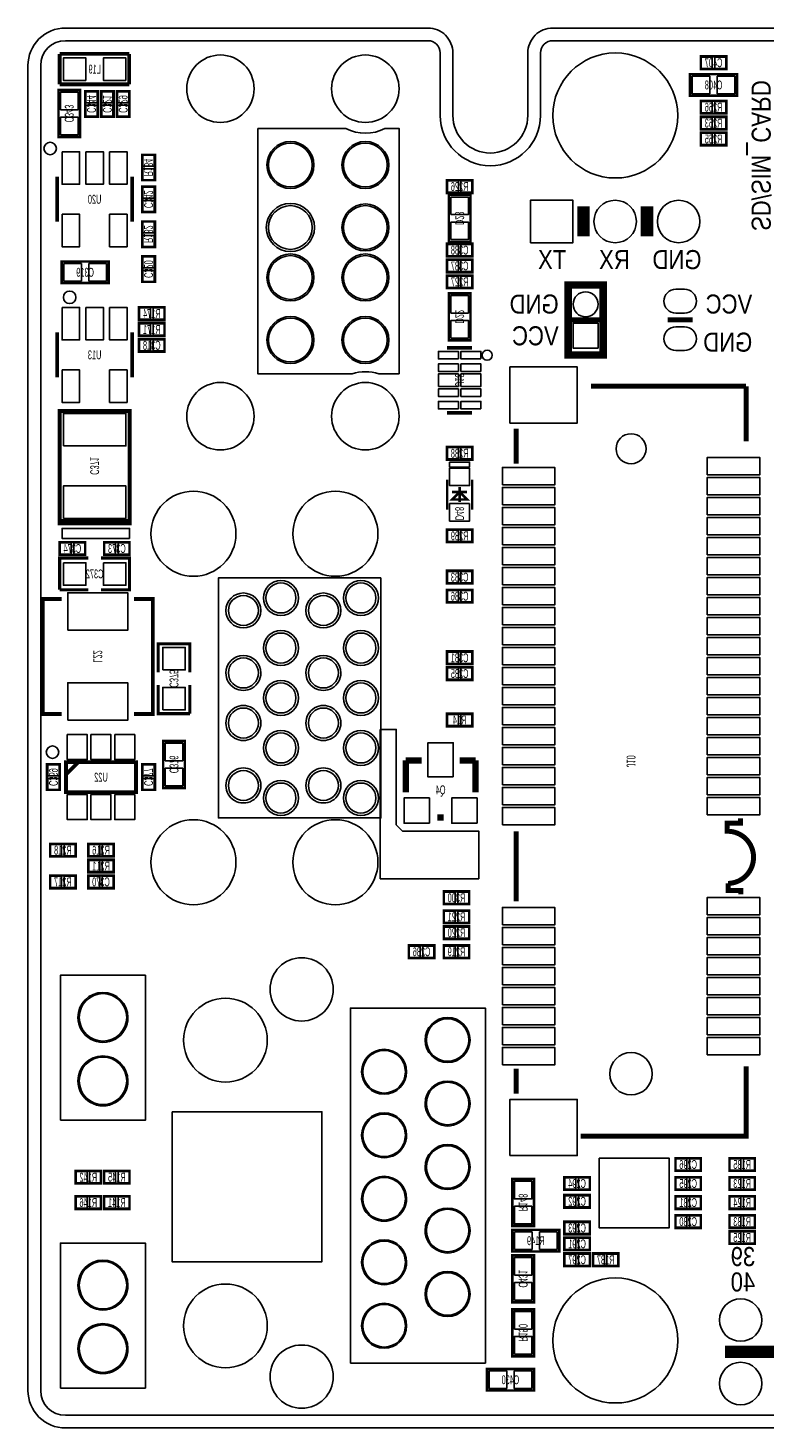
# Model space of a CAD drawing. Extents: x 0 to 3394, y 0 to 2205.
# Tile 1 of 7: x 0 to 1159, y 0 to 2205. Entities that reach past the tile are written whole.
import ezdxf
from ezdxf.enums import TextEntityAlignment as Align

# ---------------------------------------------------------------- set-up
doc = ezdxf.new("R2010")
doc.units = 0
for name, color, linetype in [('BG_OUTLINE', 12, 'CONTINUOUS'), ('BG_SILKSCREEN_BOTTOM', 150, 'CONTINUOUS'), ('BG_SOLDERMASK_BOTTOM', 12, 'CONTINUOUS'), ('PG_SILKSCREEN_BOTTOM', 150, 'CONTINUOUS'), ('PIN_SOLDERMASK_BOTTOM', 171, 'CONTINUOUS'), ('RD_SILKSCREEN_BOTTOM', 2, 'CONTINUOUS'), ('RKI_ALL', 2, 'CONTINUOUS')]:
    doc.layers.add(name, color=color, linetype=linetype)

msp = doc.modelspace()

# ---------------------------------------------------------------- linework, layer by layer
at = {"layer": 'BG_OUTLINE'}
msp.add_lwpolyline([(3287.4, 2204.72, -0.414214), (3346.46, 2145.67), (3346.46, 59.06, -0.414249), (3287.4, 0), (59.06, 0, -0.41426), (0, 59.06), (0, 2145.67, -0.414229), (59.06, 2204.72), (629.92, 2204.72, -0.414239), (669.29, 2165.35), (669.29, 2066.93, 0.414244), (728.35, 2007.87, 0.414203), (787.4, 2066.93), (787.4, 2165.35, -0.414224), (826.77, 2204.72)], format="xyb", close=True, dxfattribs=at)
at = {"layer": 'BG_SILKSCREEN_BOTTOM', "const_width": 7.874}
for points in [[(887.008, 1640.559), (1131.106, 1640.559)], [(1131.094, 1640.547), (1131.094, 1553.937)], [(768.898, 1518.504), (768.898, 1573.622)], [(768.898, 829.528), (768.898, 939.764)], [(1131.094, 569.685), (1131.094, 459.449), (870.835, 459.449)], [(768.898, 526.378), (768.898, 565.748)]]:
    msp.add_lwpolyline(points, dxfattribs=at)
at = {"layer": 'BG_SILKSCREEN_BOTTOM'}
for points in [[(555, 1100), (555, 865), (580, 865), (710, 865), (710, 940), (590, 940), (580, 950), (580, 1100)], [(226.89, 498.11), (226.89, 261.89), (463.11, 261.89), (463.11, 498.11)]]:
    msp.add_lwpolyline(points, close=True, dxfattribs=at)
at = {"layer": 'BG_SILKSCREEN_BOTTOM', "const_width": 7.874}
msp.add_lwpolyline([(1122.697, 840.327), (1122.697, 846.638), (1102.854, 846.638), (1102.854, 857.606, 0.98891), (1101.917, 939.78), (1101.445, 939.78), (1101.445, 952.606), (1122.457, 952.606), (1122.457, 959.839)], format="xyb", dxfattribs=at)
at = {"layer": 'BG_SOLDERMASK_BOTTOM'}
msp.add_lwpolyline([(900, 425), (900, 315), (1010, 315), (1010, 425)], close=True, dxfattribs=at)
at = {"layer": 'PG_SILKSCREEN_BOTTOM'}
for points, const_width in [([(159.5, 2164), (50, 2164)], 6), ([(50, 2164), (50, 2116)], 6), ([(159.5, 2116), (159.5, 2164)], 6), ([(1100, 2140), (1060, 2140), (1060, 2160), (1100, 2160), (1100, 2140)], 4), ([(50, 2116), (159.5, 2116)], 6), ([(1117, 2132), (1043, 2132), (1043, 2098), (1117, 2098), (1117, 2132)], 4), ([(82, 2033), (82, 2107), (48, 2107), (48, 2033), (82, 2033)], 4), ([(90, 2065), (90, 2105), (110, 2105), (110, 2065), (90, 2065)], 4), ([(115, 2065), (115, 2105), (135, 2105), (135, 2065), (115, 2065)], 4), ([(140, 2065), (140, 2105), (160, 2105), (160, 2065), (140, 2065)], 4), ([(1100, 2070), (1060, 2070), (1060, 2090), (1100, 2090), (1100, 2070)], 4), ([(1060, 2065), (1100, 2065), (1100, 2045), (1060, 2045), (1060, 2065)], 4), ([(1060, 2040), (1100, 2040), (1100, 2020), (1060, 2020), (1060, 2040)], 4), ([(200, 2005), (200, 1965), (180, 1965), (180, 2005), (200, 2005)], 4), ([(45.945, 1970.433), (45.945, 1899.567)], 5.906), ([(164.055, 1899.567), (164.055, 1970.433)], 5.906), ([(700, 1945), (660, 1945), (660, 1965), (700, 1965), (700, 1945)], 4), ([(180, 1915), (180, 1955), (200, 1955), (200, 1915), (180, 1915)], 4), ([(697, 1868), (697, 1942), (663, 1942), (663, 1868), (697, 1868)], 4), ([(875, 1923.622), (875, 1876.378)], 19.685), ([(975, 1923.622), (975, 1876.378)], 19.685), ([(180, 1860), (180, 1900), (200, 1900), (200, 1860), (180, 1860)], 4), ([(660, 1865), (700, 1865), (700, 1845), (660, 1845), (660, 1865)], 4), ([(127, 1837), (53, 1837), (53, 1803), (127, 1803), (127, 1837)], 4), ([(180, 1805), (180, 1845), (200, 1845), (200, 1805), (180, 1805)], 4), ([(700, 1820), (660, 1820), (660, 1840), (700, 1840), (700, 1820)], 4), ([(700, 1795), (660, 1795), (660, 1815), (700, 1815), (700, 1795)], 4), ([(697, 1713), (697, 1787), (663, 1787), (663, 1713), (697, 1713)], 4), ([(905.982, 1701.654), (905.982, 1800.079), (850.864, 1800.079), (850.864, 1689.843), (905.982, 1689.843), (905.982, 1701.654)], 11.811), ([(175, 1765), (215, 1765), (215, 1745), (175, 1745), (175, 1765)], 4), ([(215, 1720), (175, 1720), (175, 1740), (215, 1740), (215, 1720)], 4), ([(905.982, 1744.961), (850.864, 1744.961)], 7.874), ([(1047.051, 1745), (1007.681, 1745)], 7.874), ([(45.945, 1725.433), (45.945, 1654.567)], 5.906), ([(164.055, 1654.567), (164.055, 1725.433)], 5.906), ([(175, 1715), (215, 1715), (215, 1695), (175, 1695), (175, 1715)], 4), ([(660.311, 1701.181), (699.689, 1701.181)], 5.909), ([(160.118, 1428.386), (49.882, 1428.386), (49.882, 1601.614), (160.118, 1601.614), (160.118, 1424.449), (49.882, 1424.449), (49.882, 1432.323)], 5.906), ([(660.311, 1598.819), (699.689, 1598.819)], 5.909), ([(768.898, 1518.504), (768.898, 1573.622)], 7.874), ([(700, 1525), (660, 1525), (660, 1545), (700, 1545), (700, 1525)], 4), ([(660.315, 1493.622), (660.315, 1446.378)], 3.937), ([(680, 1481.811), (680, 1458.189)], 3.937), ([(699.685, 1493.622), (699.685, 1446.378)], 3.937), ([(668.189, 1462.126), (680, 1473.937), (691.811, 1462.126), (668.189, 1462.126)], 3.937), ([(668.189, 1473.937), (691.811, 1473.937)], 3.937), ([(660, 1415), (700, 1415), (700, 1395), (660, 1395), (660, 1415)], 4), ([(90, 1375), (50, 1375), (50, 1395), (90, 1395), (90, 1375)], 4), ([(120, 1395), (160, 1395), (160, 1375), (120, 1375), (120, 1395)], 4), ([(95, 1370), (50, 1370), (50, 1320)], 5), ([(115, 1320), (160, 1320), (160, 1370), (115, 1370)], 5), ([(700, 1330), (660, 1330), (660, 1350), (700, 1350), (700, 1330)], 4), ([(52.815, 1124.351), (23.288, 1124.351), (23.288, 1305.453), (52.815, 1305.453)], 5.906), ([(50, 1320), (95, 1320)], 5), ([(166.989, 1305.453), (196.516, 1305.453), (196.516, 1124.351), (166.989, 1124.351)], 5.906), ([(700, 1300), (660, 1300), (660, 1320), (700, 1320), (700, 1300)], 4), ([(255, 1190), (255, 1235), (205, 1235), (205, 1190)], 5), ([(660, 1223), (700, 1223), (700, 1203), (660, 1203), (660, 1223)], 4), ([(660, 1198), (700, 1198), (700, 1178), (660, 1178), (660, 1198)], 4), ([(205, 1170), (205, 1125), (255, 1125)], 5), ([(255, 1125), (255, 1170)], 5), ([(660, 1125), (700, 1125), (700, 1105), (660, 1105), (660, 1125)], 4), ([(213, 1082), (213, 1008), (247, 1008), (247, 1082), (213, 1082)], 4), ([(50, 1045), (50, 1005), (30, 1005), (30, 1045), (50, 1045)], 4), ([(59.882, 1001.378), (59.882, 1048.622), (170.118, 1048.622), (170.118, 1001.378), (59.882, 1001.378)], 5.906), ([(59.882, 1028.937), (79.567, 1048.622)], 5.906), ([(200, 1045), (200, 1005), (180, 1005), (180, 1045), (200, 1045)], 4), ([(620, 1051.25), (595, 1051.25)], 10), ([(595, 1051.25), (595, 1001.25)], 10), ([(680, 1051.25), (705, 1051.25)], 10), ([(705, 1051.25), (705, 1001.25)], 10), ([(655, 961.25), (645, 961.25)], 10), ([(768.898, 829.528), (768.898, 939.764)], 7.874), ([(75, 900), (35, 900), (35, 920), (75, 920), (75, 900)], 4), ([(135, 900), (95, 900), (95, 920), (135, 920), (135, 900)], 4), ([(95, 895), (135, 895), (135, 875), (95, 875), (95, 895)], 4), ([(35, 870), (75, 870), (75, 850), (35, 850), (35, 870)], 4), ([(95, 870), (135, 870), (135, 850), (95, 850), (95, 870)], 4), ([(695, 825), (655, 825), (655, 845), (695, 845), (695, 825)], 4), ([(655, 815), (695, 815), (695, 795), (655, 795), (655, 815)], 4), ([(655, 790), (695, 790), (695, 770), (655, 770), (655, 790)], 4), ([(640, 740), (600, 740), (600, 760), (640, 760), (640, 740)], 4), ([(655, 760), (695, 760), (695, 740), (655, 740), (655, 760)], 4), ([(768.898, 526.378), (768.898, 565.748)], 7.874), ([(1060, 405), (1020, 405), (1020, 425), (1060, 425), (1060, 405)], 4), ([(1145, 405), (1105, 405), (1105, 425), (1145, 425), (1145, 405)], 4), ([(115, 385), (75, 385), (75, 405), (115, 405), (115, 385)], 4), ([(120, 405), (160, 405), (160, 385), (120, 385), (120, 405)], 4), ([(845, 395), (885, 395), (885, 375), (845, 375), (845, 395)], 4), ([(1060, 375), (1020, 375), (1020, 395), (1060, 395), (1060, 375)], 4), ([(1105, 395), (1145, 395), (1145, 375), (1105, 375), (1105, 395)], 4), ([(763, 392), (763, 318), (797, 318), (797, 392), (763, 392)], 4), ([(115, 345), (75, 345), (75, 365), (115, 365), (115, 345)], 4), ([(120, 365), (160, 365), (160, 345), (120, 345), (120, 365)], 4), ([(845, 367), (885, 367), (885, 347), (845, 347), (845, 367)], 4), ([(1060, 345), (1020, 345), (1020, 365), (1060, 365), (1060, 345)], 4), ([(1105, 365), (1145, 365), (1145, 345), (1105, 345), (1105, 365)], 4), ([(1060, 315), (1020, 315), (1020, 335), (1060, 335), (1060, 315)], 4), ([(1145, 315), (1105, 315), (1105, 335), (1145, 335), (1145, 315)], 4), ([(763, 278), (837, 278), (837, 312), (763, 312), (763, 278)], 4), ([(845, 325), (885, 325), (885, 305), (845, 305), (845, 325)], 4), ([(1105, 310), (1145, 310), (1145, 290), (1105, 290), (1105, 310)], 4), ([(845, 300), (885, 300), (885, 280), (845, 280), (845, 300)], 4), ([(797, 198), (797, 272), (763, 272), (763, 198), (797, 198)], 4), ([(885, 255), (845, 255), (845, 275), (885, 275), (885, 255)], 4), ([(890, 275), (930, 275), (930, 255), (890, 255), (890, 275)], 4), ([(797, 113), (797, 187), (763, 187), (763, 113), (797, 113)], 4), ([(3047.443, 120), (1097.837, 120)], 19.685), ([(797, 93), (723, 93), (723, 59), (797, 59), (797, 93)], 4)]:
    msp.add_lwpolyline(points, dxfattribs=dict(at, const_width=const_width))
for points in [[(584.881, 1660.099), (552.492, 1660.099, 0.153462), (510.511, 1660.099), (362.271, 1660.099), (362.271, 2046.221), (500.661, 2046.221, 0.232151), (562.338, 2046.221), (584.881, 2046.221)], [(44.842, 2015, 1), (25.1578, 2015.0004, 1)], [(450.389, 1988.99, 1), (376.391, 1988.99, 1)], [(568.499, 1988.99, 1), (494.501, 1988.99, 1)], [(451.389, 1890.56, 1), (375.391, 1890.56, 1)], [(568.499, 1890.56, 1), (494.501, 1890.56, 1)], [(450.389, 1811.82, 1), (376.391, 1811.82, 1)], [(568.499, 1811.82, 1), (494.501, 1811.82, 1)], [(75.472, 1780.551, 1), (55.7878, 1780.5514, 1)], [(450.389, 1713.39, 1), (376.391, 1713.39, 1)], [(568.499, 1713.39, 1), (494.501, 1713.39, 1)], [(731.181, 1689.37, 1), (715.4332, 1689.3702, 1)], [(425.979, 1307.11, 1), (370.861, 1307.11, 1)], [(551.979, 1307.11, 1), (496.861, 1307.11, 1)], [(366.88, 1287.409, 1), (311.7631, 1287.4094, 1)], [(492.88, 1287.409, 1), (437.7631, 1287.4094, 1)], [(425.979, 1228.311, 1), (370.861, 1228.3106, 1)], [(551.979, 1228.311, 1), (496.861, 1228.3106, 1)], [(366.88, 1189.012, 1), (311.7631, 1189.0112, 1)], [(492.88, 1189.012, 1), (437.7631, 1189.0112, 1)], [(425.979, 1149.61, 1), (370.861, 1149.61, 1)], [(551.979, 1149.61, 1), (496.861, 1149.61, 1)], [(366.88, 1110.208, 1), (311.7631, 1110.2088, 1)], [(492.88, 1110.208, 1), (437.7631, 1110.2088, 1)], [(425.979, 1070.909, 1), (370.861, 1070.9094, 1)], [(551.979, 1070.909, 1), (496.861, 1070.9094, 1)], [(48.465, 1064.37, 1), (28.7791, 1064.3702, 1)], [(366.88, 1011.811, 1), (311.7631, 1011.8106, 1)], [(492.88, 1011.811, 1), (437.7631, 1011.8106, 1)], [(425.979, 992.11, 1), (370.861, 992.11, 1)], [(551.979, 992.11, 1), (496.861, 992.11, 1)], [(157.469, 646.651, 1), (78.7285, 646.6504, 1)], [(696.453, 611.021, 1), (625.587, 611.0206, 1)], [(596.453, 561.021, 1), (525.587, 561.0206, 1)], [(157.469, 546.651, 1), (78.7285, 546.6504, 1)], [(696.453, 511.021, 1), (625.587, 511.0206, 1)], [(596.453, 461.021, 1), (525.587, 461.0206, 1)], [(696.453, 411.021, 1), (625.587, 411.0206, 1)], [(596.453, 361.021, 1), (525.587, 361.0206, 1)], [(696.453, 311.021, 1), (625.587, 311.0206, 1)], [(596.453, 261.021, 1), (525.587, 261.0206, 1)], [(157.469, 224.989, 1), (78.7285, 224.9896, 1)], [(696.453, 211.021, 1), (625.587, 211.0206, 1)], [(596.453, 161.021, 1), (525.587, 161.0206, 1)], [(157.469, 124.989, 1), (78.7285, 124.9896, 1)]]:
    msp.add_lwpolyline(points, format="xyb", close=True, dxfattribs=at)
for points in [[(664.252, 1521.181), (695.748, 1521.181), (695.748, 1513.307), (664.252, 1513.307)], [(160.118, 1400.827), (53.819, 1400.827), (53.819, 1416.575), (160.118, 1416.575)], [(555.9, 1338.586), (299.995, 1338.586), (299.995, 960.634), (555.9, 960.634)], [(51.177, 484.647), (185.036, 484.647), (185.036, 712.993), (51.177, 712.993)], [(507.87, 102.355), (720.469, 102.355), (720.469, 661.411), (507.87, 661.411)], [(51.177, 62.985), (185.036, 62.985), (185.036, 291.332), (51.177, 291.332)]]:
    msp.add_lwpolyline(points, close=True, dxfattribs=at)
at = {"layer": 'PG_SILKSCREEN_BOTTOM', "const_width": 7.874}
msp.add_lwpolyline([(1122.697, 840.335), (1122.697, 846.638), (1102.858, 846.638), (1102.858, 857.61, 0.988668), (1101.921, 939.78), (1101.453, 939.78), (1101.453, 952.61), (1122.461, 952.61), (1122.461, 959.846)], format="xyb", dxfattribs=at)
at = {"layer": 'PIN_SOLDERMASK_BOTTOM'}
for points in [[(91.215, 2122.285), (91.215, 2157.715), (55.785, 2157.715), (55.785, 2122.285)], [(154.215, 2122.285), (154.215, 2157.715), (118.785, 2157.715), (118.785, 2122.285)], [(1078.03, 2141.14), (1078.03, 2158.86), (1060.31, 2158.86), (1060.31, 2141.14)], [(1099.69, 2141.14), (1099.69, 2158.86), (1081.97, 2158.86), (1081.97, 2141.14)], [(1074.119, 2101.201), (1074.119, 2128.799), (1046.521, 2128.799), (1046.521, 2101.201)], [(1113.479, 2101.201), (1113.479, 2128.799), (1085.881, 2128.799), (1085.881, 2101.201)], [(51.201, 2075.881), (78.799, 2075.881), (78.799, 2103.479), (51.201, 2103.479)], [(91.14, 2086.97), (108.86, 2086.97), (108.86, 2104.69), (91.14, 2104.69)], [(116.14, 2086.97), (133.86, 2086.97), (133.86, 2104.69), (116.14, 2104.69)], [(141.14, 2086.97), (158.86, 2086.97), (158.86, 2104.69), (141.14, 2104.69)], [(91.14, 2065.31), (108.86, 2065.31), (108.86, 2083.03), (91.14, 2083.03)], [(116.14, 2065.31), (133.86, 2065.31), (133.86, 2083.03), (116.14, 2083.03)], [(141.14, 2065.31), (158.86, 2065.31), (158.86, 2083.03), (141.14, 2083.03)], [(1078.03, 2071.14), (1078.03, 2088.86), (1060.31, 2088.86), (1060.31, 2071.14)], [(1099.69, 2071.14), (1099.69, 2088.86), (1081.97, 2088.86), (1081.97, 2071.14)], [(51.201, 2036.521), (78.799, 2036.521), (78.799, 2064.119), (51.201, 2064.119)], [(1060.31, 2063.86), (1060.31, 2046.14), (1078.03, 2046.14), (1078.03, 2063.86)], [(1081.97, 2063.86), (1081.97, 2046.14), (1099.69, 2046.14), (1099.69, 2063.86)], [(1060.31, 2038.86), (1060.31, 2021.14), (1078.03, 2021.14), (1078.03, 2038.86)], [(1081.97, 2038.86), (1081.97, 2021.14), (1099.69, 2021.14), (1099.69, 2038.86)], [(53.799, 2009.8135), (53.799, 1958.6125), (81.397, 1958.6125), (81.397, 2009.8135)], [(91.201, 2009.8135), (91.201, 1958.6125), (118.799, 1958.6125), (118.799, 2009.8135)], [(128.603, 2009.8135), (128.603, 1958.6125), (156.201, 1958.6125), (156.201, 2009.8135)], [(198.86, 2004.69), (181.14, 2004.69), (181.14, 1986.97), (198.86, 1986.97)], [(198.86, 1983.03), (181.14, 1983.03), (181.14, 1965.31), (198.86, 1965.31)], [(678.03, 1946.14), (678.03, 1963.86), (660.31, 1963.86), (660.31, 1946.14)], [(699.69, 1946.14), (699.69, 1963.86), (681.97, 1963.86), (681.97, 1946.14)], [(181.14, 1936.97), (198.86, 1936.97), (198.86, 1954.69), (181.14, 1954.69)], [(181.14, 1915.31), (198.86, 1915.31), (198.86, 1933.03), (181.14, 1933.03)], [(666.201, 1910.881), (693.799, 1910.881), (693.799, 1938.479), (666.201, 1938.479)], [(791.535, 1866.535), (791.535, 1933.464), (858.464, 1933.464), (858.464, 1866.535)], [(53.799, 1911.3875), (53.799, 1860.1865), (81.397, 1860.1865), (81.397, 1911.3875)], [(128.603, 1911.3875), (128.603, 1860.1865), (156.201, 1860.1865), (156.201, 1911.3875)], [(181.14, 1881.97), (198.86, 1881.97), (198.86, 1899.69), (181.14, 1899.69)], [(666.201, 1871.521), (693.799, 1871.521), (693.799, 1899.119), (666.201, 1899.119)], [(181.14, 1860.31), (198.86, 1860.31), (198.86, 1878.03), (181.14, 1878.03)], [(660.31, 1863.86), (660.31, 1846.14), (678.03, 1846.14), (678.03, 1863.86)], [(681.97, 1863.86), (681.97, 1846.14), (699.69, 1846.14), (699.69, 1863.86)], [(84.119, 1806.201), (84.119, 1833.799), (56.521, 1833.799), (56.521, 1806.201)], [(123.479, 1806.201), (123.479, 1833.799), (95.881, 1833.799), (95.881, 1806.201)], [(181.14, 1826.97), (198.86, 1826.97), (198.86, 1844.69), (181.14, 1844.69)], [(678.03, 1821.14), (678.03, 1838.86), (660.31, 1838.86), (660.31, 1821.14)], [(699.69, 1821.14), (699.69, 1838.86), (681.97, 1838.86), (681.97, 1821.14)], [(181.14, 1805.31), (198.86, 1805.31), (198.86, 1823.03), (181.14, 1823.03)], [(678.03, 1796.14), (678.03, 1813.86), (660.31, 1813.86), (660.31, 1796.14)], [(699.69, 1796.14), (699.69, 1813.86), (681.97, 1813.86), (681.97, 1796.14)], [(53.799, 1764.8135), (53.799, 1713.6125), (81.397, 1713.6125), (81.397, 1764.8135)], [(91.201, 1764.8135), (91.201, 1713.6125), (118.799, 1713.6125), (118.799, 1764.8135)], [(128.603, 1764.8135), (128.603, 1713.6125), (156.201, 1713.6125), (156.201, 1764.8135)], [(175.31, 1763.86), (175.31, 1746.14), (193.03, 1746.14), (193.03, 1763.86)], [(196.97, 1763.86), (196.97, 1746.14), (214.69, 1746.14), (214.69, 1763.86)], [(666.201, 1755.881), (693.799, 1755.881), (693.799, 1783.479), (666.201, 1783.479)], [(666.201, 1716.521), (693.799, 1716.521), (693.799, 1744.119), (666.201, 1744.119)], [(193.03, 1721.14), (193.03, 1738.86), (175.31, 1738.86), (175.31, 1721.14)], [(214.69, 1721.14), (214.69, 1738.86), (196.97, 1738.86), (196.97, 1721.14)], [(898.108, 1700.666), (858.738, 1700.666), (858.738, 1740.036), (898.108, 1740.036)], [(175.31, 1713.86), (175.31, 1696.14), (193.03, 1696.14), (193.03, 1713.86)], [(196.97, 1713.86), (196.97, 1696.14), (214.69, 1696.14), (214.69, 1713.86)], [(678.031, 1683.464), (678.031, 1695.275), (646.535, 1695.275), (646.535, 1683.464)], [(678.031, 1663.779), (678.031, 1675.59), (646.535, 1675.59), (646.535, 1663.779)], [(713.465, 1683.464), (713.465, 1695.275), (681.969, 1695.275), (681.969, 1683.464)], [(713.465, 1663.779), (713.465, 1675.59), (681.969, 1675.59), (681.969, 1663.779)], [(53.799, 1666.3875), (53.799, 1615.1865), (81.397, 1615.1865), (81.397, 1666.3875)], [(128.603, 1666.3875), (128.603, 1615.1865), (156.201, 1615.1865), (156.201, 1666.3875)], [(646.535, 1640.1575), (678.031, 1640.1575), (678.031, 1659.8425), (646.535, 1659.8425)], [(681.969, 1640.1575), (713.465, 1640.1575), (713.465, 1659.8425), (681.969, 1659.8425)], [(759.0555, 1582.4805), (865.3545, 1582.4805), (865.3545, 1671.0635), (759.0555, 1671.0635)], [(678.031, 1624.409), (678.031, 1636.22), (646.535, 1636.22), (646.535, 1624.409)], [(713.465, 1624.409), (713.465, 1636.22), (681.969, 1636.22), (681.969, 1624.409)], [(678.031, 1604.724), (678.031, 1616.535), (646.535, 1616.535), (646.535, 1604.724)], [(713.465, 1604.724), (713.465, 1616.535), (681.969, 1616.535), (681.969, 1604.724)], [(55.7875, 1546.4965), (154.2125, 1546.4965), (154.2125, 1597.6775), (55.7875, 1597.6775)], [(678.03, 1526.14), (678.03, 1543.86), (660.31, 1543.86), (660.31, 1526.14)], [(699.69, 1526.14), (699.69, 1543.86), (681.97, 1543.86), (681.97, 1526.14)], [(1070.0785, 1500.7875), (1152.7555, 1500.7875), (1152.7555, 1528.3465), (1070.0785, 1528.3465)], [(695.748, 1511.7325), (664.252, 1511.7325), (664.252, 1484.1735), (695.748, 1484.1735)], [(747.2445, 1485.0395), (829.9215, 1485.0395), (829.9215, 1512.5985), (747.2445, 1512.5985)], [(55.7875, 1432.3225), (154.2125, 1432.3225), (154.2125, 1483.5035), (55.7875, 1483.5035)], [(747.2445, 1453.5435), (829.9215, 1453.5435), (829.9215, 1481.1025), (747.2445, 1481.1025)], [(1070.0785, 1469.2915), (1152.7555, 1469.2915), (1152.7555, 1496.8505), (1070.0785, 1496.8505)], [(695.748, 1455.8265), (664.252, 1455.8265), (664.252, 1428.2675), (695.748, 1428.2675)], [(1070.0785, 1437.7955), (1152.7555, 1437.7955), (1152.7555, 1465.3545), (1070.0785, 1465.3545)], [(747.2445, 1422.0475), (829.9215, 1422.0475), (829.9215, 1449.6065), (747.2445, 1449.6065)], [(1070.0785, 1406.2995), (1152.7555, 1406.2995), (1152.7555, 1433.8585), (1070.0785, 1433.8585)], [(660.31, 1413.86), (660.31, 1396.14), (678.03, 1396.14), (678.03, 1413.86)], [(681.97, 1413.86), (681.97, 1396.14), (699.69, 1396.14), (699.69, 1413.86)], [(747.2445, 1390.5515), (829.9215, 1390.5515), (829.9215, 1418.1105), (747.2445, 1418.1105)], [(68.03, 1376.14), (68.03, 1393.86), (50.31, 1393.86), (50.31, 1376.14)], [(89.69, 1376.14), (89.69, 1393.86), (71.97, 1393.86), (71.97, 1376.14)], [(120.31, 1393.86), (120.31, 1376.14), (138.03, 1376.14), (138.03, 1393.86)], [(141.97, 1393.86), (141.97, 1376.14), (159.69, 1376.14), (159.69, 1393.86)], [(1070.0785, 1374.8035), (1152.7555, 1374.8035), (1152.7555, 1402.3625), (1070.0785, 1402.3625)], [(747.2445, 1359.0555), (829.9215, 1359.0555), (829.9215, 1386.6145), (747.2445, 1386.6145)], [(1070.0785, 1343.3075), (1152.7555, 1343.3075), (1152.7555, 1370.8665), (1070.0785, 1370.8665)], [(55.785, 1362.715), (55.785, 1327.285), (91.215, 1327.285), (91.215, 1362.715)], [(118.785, 1362.715), (118.785, 1327.285), (154.215, 1327.285), (154.215, 1362.715)], [(678.03, 1331.14), (678.03, 1348.86), (660.31, 1348.86), (660.31, 1331.14)], [(699.69, 1331.14), (699.69, 1348.86), (681.97, 1348.86), (681.97, 1331.14)], [(747.2445, 1327.5595), (829.9215, 1327.5595), (829.9215, 1355.1185), (747.2445, 1355.1185)], [(747.2445, 1296.0635), (829.9215, 1296.0635), (829.9215, 1323.6225), (747.2445, 1323.6225)], [(1070.0785, 1311.8115), (1152.7555, 1311.8115), (1152.7555, 1339.3705), (1070.0785, 1339.3705)], [(62.657, 1256.242), (157.147, 1256.242), (157.147, 1315.302), (62.657, 1315.302)], [(678.03, 1301.14), (678.03, 1318.86), (660.31, 1318.86), (660.31, 1301.14)], [(699.69, 1301.14), (699.69, 1318.86), (681.97, 1318.86), (681.97, 1301.14)], [(1070.0785, 1280.3145), (1152.7555, 1280.3145), (1152.7555, 1307.8735), (1070.0785, 1307.8735)], [(747.2445, 1264.5665), (829.9215, 1264.5665), (829.9215, 1292.1255), (747.2445, 1292.1255)], [(747.2445, 1233.0705), (829.9215, 1233.0705), (829.9215, 1260.6295), (747.2445, 1260.6295)], [(1070.0785, 1248.8185), (1152.7555, 1248.8185), (1152.7555, 1276.3775), (1070.0785, 1276.3775)], [(1070.0785, 1217.3225), (1152.7555, 1217.3225), (1152.7555, 1244.8815), (1070.0785, 1244.8815)], [(212.285, 1193.785), (247.715, 1193.785), (247.715, 1229.215), (212.285, 1229.215)], [(660.31, 1221.86), (660.31, 1204.14), (678.03, 1204.14), (678.03, 1221.86)], [(681.97, 1221.86), (681.97, 1204.14), (699.69, 1204.14), (699.69, 1221.86)], [(747.2445, 1201.5745), (829.9215, 1201.5745), (829.9215, 1229.1335), (747.2445, 1229.1335)], [(1070.0785, 1185.8265), (1152.7555, 1185.8265), (1152.7555, 1213.3855), (1070.0785, 1213.3855)], [(660.31, 1196.86), (660.31, 1179.14), (678.03, 1179.14), (678.03, 1196.86)], [(681.97, 1196.86), (681.97, 1179.14), (699.69, 1179.14), (699.69, 1196.86)], [(747.2445, 1170.0785), (829.9215, 1170.0785), (829.9215, 1197.6375), (747.2445, 1197.6375)], [(62.657, 1114.502), (157.147, 1114.502), (157.147, 1173.562), (62.657, 1173.562)], [(1070.0785, 1154.3305), (1152.7555, 1154.3305), (1152.7555, 1181.8895), (1070.0785, 1181.8895)], [(212.285, 1130.785), (247.715, 1130.785), (247.715, 1166.215), (212.285, 1166.215)], [(747.2445, 1138.5825), (829.9215, 1138.5825), (829.9215, 1166.1415), (747.2445, 1166.1415)], [(1070.0785, 1122.8345), (1152.7555, 1122.8345), (1152.7555, 1150.3935), (1070.0785, 1150.3935)], [(747.2445, 1107.0865), (829.9215, 1107.0865), (829.9215, 1134.6455), (747.2445, 1134.6455)], [(660.31, 1123.86), (660.31, 1106.14), (678.03, 1106.14), (678.03, 1123.86)], [(681.97, 1123.86), (681.97, 1106.14), (699.69, 1106.14), (699.69, 1123.86)], [(747.2445, 1075.5905), (829.9215, 1075.5905), (829.9215, 1103.1495), (747.2445, 1103.1495)], [(1070.0785, 1091.3385), (1152.7555, 1091.3385), (1152.7555, 1118.8975), (1070.0785, 1118.8975)], [(61.85, 1091.929), (61.85, 1052.559), (93.346, 1052.559), (93.346, 1091.929)], [(99.252, 1091.929), (99.252, 1052.559), (130.748, 1052.559), (130.748, 1091.929)], [(136.654, 1091.929), (136.654, 1052.559), (168.15, 1052.559), (168.15, 1091.929)], [(1070.0785, 1059.8425), (1152.7555, 1059.8425), (1152.7555, 1087.4015), (1070.0785, 1087.4015)], [(243.799, 1078.479), (216.201, 1078.479), (216.201, 1050.881), (243.799, 1050.881)], [(669.97, 1025.28), (669.97, 1079.22), (630.03, 1079.22), (630.03, 1025.28)], [(747.2445, 1044.0945), (829.9215, 1044.0945), (829.9215, 1071.6535), (747.2445, 1071.6535)], [(48.86, 1044.69), (31.14, 1044.69), (31.14, 1026.97), (48.86, 1026.97)], [(198.86, 1044.69), (181.14, 1044.69), (181.14, 1026.97), (198.86, 1026.97)], [(243.799, 1039.119), (216.201, 1039.119), (216.201, 1011.521), (243.799, 1011.521)], [(747.2445, 1012.5985), (829.9215, 1012.5985), (829.9215, 1040.1575), (747.2445, 1040.1575)], [(1070.0785, 1028.3465), (1152.7555, 1028.3465), (1152.7555, 1055.9055), (1070.0785, 1055.9055)], [(48.86, 1023.03), (31.14, 1023.03), (31.14, 1005.31), (48.86, 1005.31)], [(198.86, 1023.03), (181.14, 1023.03), (181.14, 1005.31), (198.86, 1005.31)], [(1070.0785, 996.8505), (1152.7555, 996.8505), (1152.7555, 1024.4095), (1070.0785, 1024.4095)], [(61.85, 997.441), (61.85, 958.071), (93.346, 958.071), (93.346, 997.441)], [(99.252, 997.441), (99.252, 958.071), (130.748, 958.071), (130.748, 997.441)], [(136.654, 997.441), (136.654, 958.071), (168.15, 958.071), (168.15, 997.441)], [(632.47, 952.28), (632.47, 992.22), (592.53, 992.22), (592.53, 952.28)], [(707.47, 952.28), (707.47, 992.22), (667.53, 992.22), (667.53, 952.28)], [(747.2445, 981.1025), (829.9215, 981.1025), (829.9215, 1008.6615), (747.2445, 1008.6615)], [(1070.0785, 965.3545), (1152.7555, 965.3545), (1152.7555, 992.9135), (1070.0785, 992.9135)], [(747.2445, 949.6065), (829.9215, 949.6065), (829.9215, 977.1655), (747.2445, 977.1655)], [(53.03, 901.14), (53.03, 918.86), (35.31, 918.86), (35.31, 901.14)], [(74.69, 901.14), (74.69, 918.86), (56.97, 918.86), (56.97, 901.14)], [(113.03, 901.14), (113.03, 918.86), (95.31, 918.86), (95.31, 901.14)], [(134.69, 901.14), (134.69, 918.86), (116.97, 918.86), (116.97, 901.14)], [(95.31, 893.86), (95.31, 876.14), (113.03, 876.14), (113.03, 893.86)], [(116.97, 893.86), (116.97, 876.14), (134.69, 876.14), (134.69, 893.86)], [(35.31, 868.86), (35.31, 851.14), (53.03, 851.14), (53.03, 868.86)], [(56.97, 868.86), (56.97, 851.14), (74.69, 851.14), (74.69, 868.86)], [(95.31, 868.86), (95.31, 851.14), (113.03, 851.14), (113.03, 868.86)], [(116.97, 868.86), (116.97, 851.14), (134.69, 851.14), (134.69, 868.86)], [(673.03, 826.14), (673.03, 843.86), (655.31, 843.86), (655.31, 826.14)], [(694.69, 826.14), (694.69, 843.86), (676.97, 843.86), (676.97, 826.14)], [(747.2445, 792.1265), (829.9215, 792.1265), (829.9215, 819.6855), (747.2445, 819.6855)], [(1070.0785, 807.8745), (1152.7555, 807.8745), (1152.7555, 835.4335), (1070.0785, 835.4335)], [(655.31, 813.86), (655.31, 796.14), (673.03, 796.14), (673.03, 813.86)], [(676.97, 813.86), (676.97, 796.14), (694.69, 796.14), (694.69, 813.86)], [(1070.0785, 776.3775), (1152.7555, 776.3775), (1152.7555, 803.9365), (1070.0785, 803.9365)], [(655.31, 788.86), (655.31, 771.14), (673.03, 771.14), (673.03, 788.86)], [(676.97, 788.86), (676.97, 771.14), (694.69, 771.14), (694.69, 788.86)], [(747.2445, 760.6295), (829.9215, 760.6295), (829.9215, 788.1885), (747.2445, 788.1885)], [(1070.0785, 744.8815), (1152.7555, 744.8815), (1152.7555, 772.4405), (1070.0785, 772.4405)], [(618.03, 741.14), (618.03, 758.86), (600.31, 758.86), (600.31, 741.14)], [(639.69, 741.14), (639.69, 758.86), (621.97, 758.86), (621.97, 741.14)], [(655.31, 758.86), (655.31, 741.14), (673.03, 741.14), (673.03, 758.86)], [(676.97, 758.86), (676.97, 741.14), (694.69, 741.14), (694.69, 758.86)], [(747.2445, 729.1335), (829.9215, 729.1335), (829.9215, 756.6925), (747.2445, 756.6925)], [(1070.0785, 713.3855), (1152.7555, 713.3855), (1152.7555, 740.9445), (1070.0785, 740.9445)], [(747.2445, 697.6375), (829.9215, 697.6375), (829.9215, 725.1965), (747.2445, 725.1965)], [(1070.0785, 681.8895), (1152.7555, 681.8895), (1152.7555, 709.4485), (1070.0785, 709.4485)], [(747.2445, 666.1415), (829.9215, 666.1415), (829.9215, 693.7005), (747.2445, 693.7005)], [(747.2445, 634.6455), (829.9215, 634.6455), (829.9215, 662.2045), (747.2445, 662.2045)], [(1070.0785, 650.3935), (1152.7555, 650.3935), (1152.7555, 677.9525), (1070.0785, 677.9525)], [(1070.0785, 618.8975), (1152.7555, 618.8975), (1152.7555, 646.4565), (1070.0785, 646.4565)], [(747.2445, 603.1495), (829.9215, 603.1495), (829.9215, 630.7085), (747.2445, 630.7085)], [(747.2445, 571.6535), (829.9215, 571.6535), (829.9215, 599.2125), (747.2445, 599.2125)], [(1070.0785, 587.4015), (1152.7555, 587.4015), (1152.7555, 614.9605), (1070.0785, 614.9605)], [(759.0555, 428.9365), (865.3545, 428.9365), (865.3545, 517.5195), (759.0555, 517.5195)], [(1038.03, 406.14), (1038.03, 423.86), (1020.31, 423.86), (1020.31, 406.14)], [(1059.69, 406.14), (1059.69, 423.86), (1041.97, 423.86), (1041.97, 406.14)], [(1123.03, 406.14), (1123.03, 423.86), (1105.31, 423.86), (1105.31, 406.14)], [(1144.69, 406.14), (1144.69, 423.86), (1126.97, 423.86), (1126.97, 406.14)], [(93.03, 386.14), (93.03, 403.86), (75.31, 403.86), (75.31, 386.14)], [(114.69, 386.14), (114.69, 403.86), (96.97, 403.86), (96.97, 386.14)], [(120.31, 403.86), (120.31, 386.14), (138.03, 386.14), (138.03, 403.86)], [(141.97, 403.86), (141.97, 386.14), (159.69, 386.14), (159.69, 403.86)], [(793.799, 388.479), (766.201, 388.479), (766.201, 360.881), (793.799, 360.881)], [(845.31, 393.86), (845.31, 376.14), (863.03, 376.14), (863.03, 393.86)], [(866.97, 393.86), (866.97, 376.14), (884.69, 376.14), (884.69, 393.86)], [(1038.03, 376.14), (1038.03, 393.86), (1020.31, 393.86), (1020.31, 376.14)], [(1059.69, 376.14), (1059.69, 393.86), (1041.97, 393.86), (1041.97, 376.14)], [(1105.31, 393.86), (1105.31, 376.14), (1123.03, 376.14), (1123.03, 393.86)], [(1126.97, 393.86), (1126.97, 376.14), (1144.69, 376.14), (1144.69, 393.86)], [(93.03, 346.14), (93.03, 363.86), (75.31, 363.86), (75.31, 346.14)], [(114.69, 346.14), (114.69, 363.86), (96.97, 363.86), (96.97, 346.14)], [(120.31, 363.86), (120.31, 346.14), (138.03, 346.14), (138.03, 363.86)], [(141.97, 363.86), (141.97, 346.14), (159.69, 346.14), (159.69, 363.86)], [(845.31, 365.86), (845.31, 348.14), (863.03, 348.14), (863.03, 365.86)], [(866.97, 365.86), (866.97, 348.14), (884.69, 348.14), (884.69, 365.86)], [(1038.03, 346.14), (1038.03, 363.86), (1020.31, 363.86), (1020.31, 346.14)], [(1059.69, 346.14), (1059.69, 363.86), (1041.97, 363.86), (1041.97, 346.14)], [(1105.31, 363.86), (1105.31, 346.14), (1123.03, 346.14), (1123.03, 363.86)], [(1126.97, 363.86), (1126.97, 346.14), (1144.69, 346.14), (1144.69, 363.86)], [(793.799, 349.119), (766.201, 349.119), (766.201, 321.521), (793.799, 321.521)], [(1038.03, 316.14), (1038.03, 333.86), (1020.31, 333.86), (1020.31, 316.14)], [(1059.69, 316.14), (1059.69, 333.86), (1041.97, 333.86), (1041.97, 316.14)], [(1123.03, 316.14), (1123.03, 333.86), (1105.31, 333.86), (1105.31, 316.14)], [(1144.69, 316.14), (1144.69, 333.86), (1126.97, 333.86), (1126.97, 316.14)], [(766.521, 308.799), (766.521, 281.201), (794.119, 281.201), (794.119, 308.799)], [(805.881, 308.799), (805.881, 281.201), (833.479, 281.201), (833.479, 308.799)], [(845.31, 323.86), (845.31, 306.14), (863.03, 306.14), (863.03, 323.86)], [(866.97, 323.86), (866.97, 306.14), (884.69, 306.14), (884.69, 323.86)], [(1105.31, 308.86), (1105.31, 291.14), (1123.03, 291.14), (1123.03, 308.86)], [(1126.97, 308.86), (1126.97, 291.14), (1144.69, 291.14), (1144.69, 308.86)], [(845.31, 298.86), (845.31, 281.14), (863.03, 281.14), (863.03, 298.86)], [(866.97, 298.86), (866.97, 281.14), (884.69, 281.14), (884.69, 298.86)], [(766.201, 240.881), (793.799, 240.881), (793.799, 268.479), (766.201, 268.479)], [(863.03, 256.14), (863.03, 273.86), (845.31, 273.86), (845.31, 256.14)], [(884.69, 256.14), (884.69, 273.86), (866.97, 273.86), (866.97, 256.14)], [(890.31, 273.86), (890.31, 256.14), (908.03, 256.14), (908.03, 273.86)], [(911.97, 273.86), (911.97, 256.14), (929.69, 256.14), (929.69, 273.86)], [(766.201, 201.521), (793.799, 201.521), (793.799, 229.119), (766.201, 229.119)], [(766.201, 155.881), (793.799, 155.881), (793.799, 183.479), (766.201, 183.479)], [(766.201, 116.521), (793.799, 116.521), (793.799, 144.119), (766.201, 144.119)], [(754.119, 62.201), (754.119, 89.799), (726.521, 89.799), (726.521, 62.201)], [(793.479, 62.201), (793.479, 89.799), (765.881, 89.799), (765.881, 62.201)]]:
    msp.add_lwpolyline(points, close=True, dxfattribs=at)
for points in [[(1034.2555, 1755.83), (1020.4765, 1755.83, -1), (1020.4765, 1793.232), (1034.2555, 1793.232, -1)], [(1034.2555, 1696.768), (1020.4765, 1696.768, -1), (1020.4765, 1734.17), (1034.2555, 1734.17, -1)]]:
    msp.add_lwpolyline(points, format="xyb", close=True, dxfattribs=at)
for centre, radius in [((303.149, 2109.06), 53.1495), ((531.499, 2109.06), 53.1495), ((925.2, 2066.93), 98.425), ((413.389, 1988.989), 34.449), ((531.499, 1988.989), 34.449), ((413.389, 1890.56), 34.449), ((531.499, 1890.56), 34.449), ((925, 1900), 33.4645), ((1025, 1900), 33.4645), ((413.389, 1811.82), 34.449), ((531.499, 1811.82), 34.449), ((878.423, 1769.571), 19.685), ((413.389, 1713.391), 34.449), ((531.499, 1713.391), 34.449), ((303.149, 1593.32), 53.1495), ((531.499, 1593.32), 53.1495), ((950, 1542.126), 23.622), ((260.621, 1408.311), 67), ((484.219, 1408.311), 67), ((398.42, 1307.11), 23.622), ((524.42, 1307.11), 23.622), ((339.322, 1287.409), 23.622), ((465.322, 1287.409), 23.622), ((398.42, 1228.311), 23.622), ((524.42, 1228.311), 23.622), ((339.322, 1189.012), 23.622), ((465.322, 1189.012), 23.622), ((398.42, 1149.61), 23.622), ((524.42, 1149.61), 23.622), ((339.322, 1110.208), 23.622), ((465.322, 1110.208), 23.622), ((398.42, 1070.909), 23.622), ((524.42, 1070.909), 23.622), ((339.322, 1011.811), 23.622), ((398.42, 992.11), 23.622), ((465.322, 1011.811), 23.622), ((524.42, 992.11), 23.622), ((260.621, 890.909), 67), ((484.219, 890.909), 67), ((431.099, 690.741), 49.803), ((118.099, 646.651), 37.4015), ((311.02, 610.82), 65.945), ((661.02, 611.021), 33.4645), ((118.099, 546.651), 37.4015), ((561.02, 561.021), 33.4645), ((950, 557.874), 33.4645), ((661.02, 511.021), 33.4645), ((561.02, 461.021), 33.4645), ((661.02, 411.021), 33.4645), ((561.02, 361.021), 33.4645), ((661.02, 311.021), 33.4645), ((561.02, 261.021), 33.4645), ((118.099, 224.989), 37.4015), ((661.02, 211.021), 33.4645), ((311.02, 160.82), 65.945), ((925.2, 137.8), 98.425), ((1122.64, 170), 33.4645), ((561.02, 161.021), 33.4645), ((118.099, 124.989), 37.4015), ((431.099, 80.899), 49.803), ((1122.64, 70), 33.4645)]:
    msp.add_circle(centre, radius, dxfattribs=at)
at = {"layer": 'RKI_ALL'}
msp.add_lwpolyline([(59.049, 2184.72), (629.923, 2184.72, -0.414195), (649.291, 2165.352), (649.291, 2066.924, 0.414194), (728.345, 1987.87), (728.351, 1987.87, 0.414182), (807.402, 2066.924), (807.402, 2165.352, -0.414194), (826.77, 2184.72), (3287.409, 2184.72, -0.414164), (3326.461, 2145.668), (3326.461, 59.055, -0.414188), (3287.406, 20), (59.052, 20, -0.414163), (20, 59.052), (20, 2145.669, -0.414162)], format="xyb", close=True, dxfattribs=at)

# ---------------------------------------------------------------- texts
at = {"layer": 'BG_SILKSCREEN_BOTTOM', "text_generation_flag": 2, "width": 0.866667}
msp.add_text('SD/SIM_CARD', height=30, rotation=270, dxfattribs=at).set_placement((1140, 1885))
for s, p in [('TX', (848, 1825)), ('RX', (948, 1825)), ('GND', (1061, 1825)), ('GND', (836, 1755)), ('VCC', (1141, 1755)), ('VCC', (836, 1705)), ('GND', (1141, 1695)), ('39', (1145.64, 255)), ('40', (1145.64, 215))]:
    msp.add_text(s, height=30, dxfattribs=at).set_placement(p)
at = {"layer": 'RD_SILKSCREEN_BOTTOM', "text_generation_flag": 2, "width": 0.571429}
for s, p in [('L19', (105, 2133)), ('C407', (1080, 2143)), ('C408', (1080, 2108)), ('R266', (1080, 2073)), ('R263', (1080, 2048)), ('R265', (1080, 2023)), ('R226', (680, 1948)), ('U20', (105, 1928)), ('C388', (680, 1848)), ('C387', (680, 1823)), ('C319', (90, 1813)), ('R227', (680, 1798)), ('R174', (195, 1748)), ('R171', (195, 1723)), ('C318', (195, 1698)), ('U13', (105, 1683)), ('R288', (680, 1528)), ('R289', (680, 1398)), ('C374', (70, 1378)), ('C373', (140, 1378)), ('C372', (105, 1338)), ('C383', (680, 1333)), ('C386', (680, 1303)), ('C381', (680, 1206)), ('C285', (680, 1181)), ('R14', (680, 1108)), ('U22', (115, 1018)), ('Q4', (650, 998)), ('R218', (55, 903)), ('R216', (115, 903)), ('R211', (115, 878)), ('R217', (55, 853)), ('C370', (115, 853)), ('R300', (675, 828)), ('R221', (675, 798)), ('R220', (675, 773)), ('C286', (620, 743)), ('R219', (675, 743)), ('C296', (1040, 408)), ('R135', (1125, 408)), ('R142', (95, 388)), ('R145', (140, 388)), ('C294', (865, 378)), ('C295', (1040, 378)), ('R123', (1125, 378)), ('R146', (95, 348)), ('R141', (140, 348)), ('C292', (865, 350)), ('C281', (1040, 348)), ('R124', (1125, 348)), ('C280', (1040, 318)), ('R133', (1125, 318)), ('C293', (865, 308)), ('R149', (800, 288)), ('C291', (865, 283)), ('R125', (1125, 293)), ('C297', (865, 258)), ('R137', (910, 258)), ('C430', (760, 69))]:
    msp.add_text(s, height=14, dxfattribs=at).set_placement(p, align=Align.CENTER)
for s, p in [('C344', (93, 2085.017)), ('C321', (118, 2085.017)), ('C329', (143, 2085.017)), ('C343', (58, 2070.017)), ('R184', (183, 1985.017)), ('C342', (183, 1935.017)), ('D23', (673, 1905.017)), ('R182', (183, 1880.017)), ('C320', (183, 1825.017)), ('D22', (673, 1750.017)), ('U18', (673, 1650.017)), ('C371', (98, 1515.017)), ('D48', (673, 1440)), ('L22', (103, 1215.017)), ('C375', (223, 1180.017)), ('J10', (943, 1050.017)), ('C369', (33, 1025.017)), ('C377', (183, 1025.017)), ('C376', (223, 1045.017)), ('R148', (773, 355.017)), ('C431', (773, 235.017)), ('R150', (773, 150.017))]:
    msp.add_text(s, height=14, rotation=270, dxfattribs=at).set_placement(p, align=Align.CENTER)

doc.saveas('drawing.dxf')
